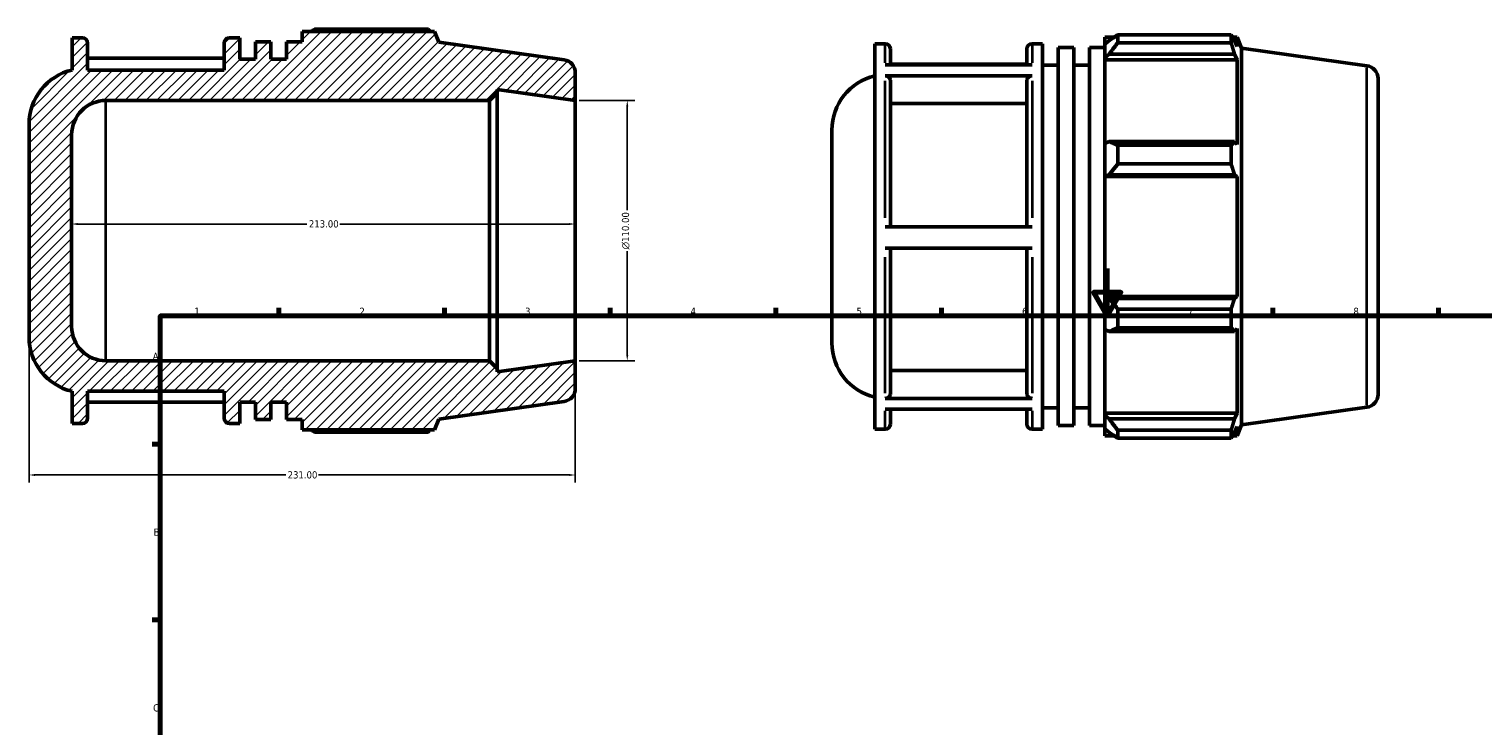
# Model space of a CAD drawing. Header units: millimetres. Extents: x -36 to 893, y -61 to 718.
# Tile 3 of 4: x -36 to 579, y 401 to 695. Entities that reach past the tile are written whole.
import ezdxf

# ---------------------------------------------------------------- set-up
doc = ezdxf.new("R2010")
doc.units = ezdxf.units.MM
for name, color, linetype, lineweight in [('Border (ANSI)', 7, 'Continuous', 70), ('Dimension (ANSI)', 7, 'Continuous', 25), ('Hatch (ANSI)', 7, 'Continuous', 18), ('Visible (ANSI)', 7, 'Continuous', 50), ('Visible Narrow (ANSI)', 7, 'Continuous', 35)]:
    doc.layers.add(name, color=color, linetype=linetype, lineweight=lineweight)
doc.styles.add('Note Text (ANSI)', font='tahoma.ttf')
doc.dimstyles.new('Default - mm (ANSI)', dxfattribs={"dimtxt": 3.048, "dimasz": 2.5, "dimexe": 3.175, "dimexo": 1.6002, "dimgap": 0.8, "dimtad": 0, "dimtoh": 1, "dimrnd": 1e-08, "dimzin": 4, "dimdsep": 46, "dimtxsty": 'Note Text (ANSI)', "dimcen": 0.09, "dimdle": 10, "dimclrd": 256, "dimclre": 256, "dimclrt": 256, "dimadec": 1, "dimazin": 1, "dimtfac": 1, "dimtofl": 0, "dimtmove": 0, "dimatfit": 3, "dimfxl": 1, "dimtolj": 1, "dimtzin": 4, "dimlwd": -1, "dimlwe": -1, "dimarcsym": 0})

# ---------------------------------------------------------------- blocks, each defined once
blk = doc.blocks.new('Borders Default Border')
at = {"layer": 'Border (ANSI)'}
for p, q in [((70.08, 574), (70.08, 577.45)), ((140.17, 574), (140.17, 577.45)), ((210.25, 574), (210.25, 577.45)), ((280.33, 574), (280.33, 577.45)), ((350.42, 574), (350.42, 577.45)), ((490.58, 574), (490.58, 577.45)), ((560.67, 574), (560.67, 577.45)), ((20, 519.75), (16.55, 519.75)), ((20, 445.5), (16.55, 445.5))]:
    blk.add_line(p, q, dxfattribs=at)
at = {"layer": 'Border (ANSI)', "flags": 128}
for points in [[(420.5, 594), (420.5, 574), (414.73, 584), (426.27, 584), (420.5, 574)], [(20, 20), (20, 574), (821, 574), (821, 20), (20, 20)]]:
    blk.add_lwpolyline(points, dxfattribs=at)
at = {"layer": 'Border (ANSI)', "char_height": 3.05, "attachment_point": 7, "style": 'Note Text (ANSI)'}
for s, insert in [('1', (34.35, 574.4)), ('2', (104.2, 574.4)), ('3', (174.26, 574.34)), ('4', (244.23, 574.4)), ('5', (314.48, 574.34)), ('6', (384.49, 574.34)), ('7', (454.6, 574.4)), ('8', (524.63, 574.33)), ('A', (16.78, 555.35)), ('B', (17.15, 481.1)), ('C', (16.95, 406.8))]:
    blk.add_mtext(s, dxfattribs=dict(at, insert=insert))
blk = doc.blocks.new('*D7')
at = {"layer": 'Defpoints', "color": 0, "transparency": 16777216}
for p in [(195.5, 665), (195.5, 555), (217.5, 555)]:
    blk.add_point(p, dxfattribs=at)
at = {"layer": 'Dimension (ANSI)', "transparency": 16777216}
for p, q in [((197.1, 665), (220.68, 665)), ((217.5, 662.5), (217.5, 618.72)), ((217.5, 557.5), (217.5, 601.28)), ((197.1, 555), (220.68, 555))]:
    blk.add_line(p, q, dxfattribs=at)
for points in [[(217.08, 662.5), (217.92, 662.5), (217.5, 665)], [(217.08, 557.5), (217.92, 557.5), (217.5, 555)]]:
    blk.add_solid(points, dxfattribs=at)
at = {"layer": 'Dimension (ANSI)', "transparency": 16777216, "insert": (215.21, 602.08), "char_height": 3.048, "attachment_point": 1, "rotation": 90, "style": 'Note Text (ANSI)'}
blk.add_mtext('\\A1;\\fAIGDT|b0|i0;\\H3.0480;\\ln\\fTahoma|b0|i0;\\H3.0480;110.00', dxfattribs=at)
blk = doc.blocks.new('*D8')
at = {"layer": 'Defpoints', "color": 0, "transparency": 16777216}
for p in [(-17.5, 612.8), (-17.5, 612.8), (195.5, 612.8)]:
    blk.add_point(p, dxfattribs=at)
at = {"layer": 'Dimension (ANSI)', "transparency": 16777216}
for p, q in [((-15, 612.8), (82.04, 612.8)), ((193, 612.8), (95.96, 612.8))]:
    blk.add_line(p, q, dxfattribs=at)
for points in [[(-15, 613.22), (-15, 612.38), (-17.5, 612.8)], [(193, 613.22), (193, 612.38), (195.5, 612.8)]]:
    blk.add_solid(points, dxfattribs=at)
at = {"layer": 'Dimension (ANSI)', "transparency": 16777216, "insert": (82.84, 614.39), "char_height": 3.048, "attachment_point": 1, "style": 'Note Text (ANSI)'}
blk.add_mtext('\\A1;213.00', dxfattribs=at)
blk = doc.blocks.new('*D9')
at = {"layer": 'Defpoints', "color": 0, "transparency": 16777216}
for p in [(-35.5, 565.03), (195.5, 555), (-35.5, 506.77)]:
    blk.add_point(p, dxfattribs=at)
at = {"layer": 'Dimension (ANSI)', "transparency": 16777216}
for p, q in [((-35.5, 563.43), (-35.5, 503.59)), ((195.5, 553.4), (195.5, 503.59)), ((-33, 506.77), (73.04, 506.77)), ((193, 506.77), (86.96, 506.77))]:
    blk.add_line(p, q, dxfattribs=at)
for points in [[(-33, 507.18), (-33, 506.35), (-35.5, 506.77)], [(193, 507.18), (193, 506.35), (195.5, 506.77)]]:
    blk.add_solid(points, dxfattribs=at)
at = {"layer": 'Dimension (ANSI)', "transparency": 16777216, "insert": (73.84, 508.35), "char_height": 3.048, "attachment_point": 1, "style": 'Note Text (ANSI)'}
blk.add_mtext('\\A1;231.00', dxfattribs=at)

msp = doc.modelspace()

# ---------------------------------------------------------------- hatches: boundary and pattern name
at = {"layer": 'Hatch (ANSI)'}
h = msp.add_hatch(dxfattribs=at)
h.set_pattern_fill('ANSI31', color=256, scale=25.4, style=0)
h.set_pattern_definition([(45, (0, 0), (-2.245064, 2.245064), [])])
edge = h.paths.add_edge_path()
edge.add_ellipse((190, 676.719), major_axis=(5.5, 0), ratio=1, start_angle=0, end_angle=82)
edge.add_line((190.765, 682.165), (137.75, 689.616))
edge.add_line((137.75, 689.616), (135.912, 694.165))
edge.add_line((135.912, 694.165), (80, 694.165))
edge.add_line((80, 694.165), (80, 689.821))
edge.add_line((80, 689.821), (73.4, 689.821))
edge.add_line((73.4, 689.821), (73.4, 682.4))
edge.add_line((73.4, 682.4), (66.8, 682.4))
edge.add_line((66.8, 682.4), (66.8, 689.821))
edge.add_line((66.8, 689.821), (60.2, 689.821))
edge.add_line((60.2, 689.821), (60.2, 682.4))
edge.add_line((60.2, 682.4), (53.6, 682.4))
edge.add_line((53.6, 682.4), (53.6, 691.45))
edge.add_line((53.6, 691.45), (49.2, 691.45))
edge.add_ellipse((49.2, 689.25), major_axis=(0, 2.2), ratio=1, start_angle=0, end_angle=90)
edge.add_line((47, 689.25), (47, 677.875))
edge.add_line((47, 677.875), (-10.75, 677.875))
edge.add_line((-10.75, 677.875), (-10.75, 689.25))
edge.add_ellipse((-12.95, 689.25), major_axis=(2.2, 0), ratio=1, start_angle=0, end_angle=90)
edge.add_line((-12.95, 691.45), (-17.35, 691.45))
edge.add_line((-17.35, 691.45), (-17.35, 677.875))
edge.add_ellipse((-11.97, 654.968), major_axis=(-5.38, 22.907), ratio=1, start_angle=0, end_angle=76.782732)
edge.add_line((-35.5, 654.968), (-35.5, 565.032))
edge.add_ellipse((-11.97, 565.032), major_axis=(-23.53, 0), ratio=1, start_angle=0, end_angle=76.782732)
edge.add_line((-17.35, 542.125), (-17.35, 528.55))
edge.add_line((-17.35, 528.55), (-12.95, 528.55))
edge.add_ellipse((-12.95, 530.75), major_axis=(0, -2.2), ratio=1, start_angle=0, end_angle=90)
edge.add_line((-10.75, 530.75), (-10.75, 542.125))
edge.add_line((-10.75, 542.125), (47, 542.125))
edge.add_line((47, 542.125), (47, 530.75))
edge.add_ellipse((49.2, 530.75), major_axis=(-2.2, 0), ratio=1, start_angle=0, end_angle=90)
edge.add_line((49.2, 528.55), (53.6, 528.55))
edge.add_line((53.6, 528.55), (53.6, 537.6))
edge.add_line((53.6, 537.6), (60.2, 537.6))
edge.add_line((60.2, 537.6), (60.2, 530.179))
edge.add_line((60.2, 530.179), (66.8, 530.179))
edge.add_line((66.8, 530.179), (66.8, 537.6))
edge.add_line((66.8, 537.6), (73.4, 537.6))
edge.add_line((73.4, 537.6), (73.4, 530.179))
edge.add_line((73.4, 530.179), (80, 530.179))
edge.add_line((80, 530.179), (80, 525.835))
edge.add_line((80, 525.835), (135.912, 525.835))
edge.add_line((135.912, 525.835), (137.75, 530.384))
edge.add_line((137.75, 530.384), (190.765, 537.835))
edge.add_ellipse((190, 543.281), major_axis=(0.765, -5.446), ratio=1, start_angle=0, end_angle=82)
edge.add_line((195.5, 543.281), (195.5, 555))
edge.add_line((195.5, 555), (162.5, 550.362))
edge.add_line((162.5, 550.362), (162.5, 551.7))
edge.add_line((162.5, 551.7), (159.2, 555))
edge.add_line((159.2, 555), (-3.02, 555))
edge.add_ellipse((-3.02, 569.48), major_axis=(0, -14.48), ratio=1, start_angle=270, end_angle=360, ccw=False)
edge.add_line((-17.5, 569.48), (-17.5, 650.52))
edge.add_ellipse((-3.02, 650.52), major_axis=(-14.48, 0), ratio=1, start_angle=270, end_angle=360, ccw=False)
edge.add_line((-3.02, 665), (159.2, 665))
edge.add_line((159.2, 665), (162.5, 668.3))
edge.add_line((162.5, 668.3), (162.5, 669.638))
edge.add_line((162.5, 669.638), (195.5, 665))
edge.add_line((195.5, 665), (195.5, 676.719))

# ---------------------------------------------------------------- linework, layer by layer
at = {"layer": 'Visible (ANSI)'}
for p, q in [((133.353, 695.154), (85.43, 695.154)), ((-12.95, 691.45), (-17.35, 691.45)), ((-17.35, 691.45), (-17.35, 677.875)), ((-10.75, 677.875), (-10.75, 689.25)), ((47, 689.25), (47, 677.875)), ((53.6, 691.45), (49.2, 691.45)), ((53.6, 682.4), (53.6, 691.45)), ((66.8, 689.821), (60.2, 689.821)), ((60.2, 689.821), (60.2, 682.4)), ((66.8, 682.4), (66.8, 689.821)), ((80, 689.821), (73.4, 689.821)), ((73.4, 689.821), (73.4, 682.4)), ((135.912, 694.165), (80, 694.165)), ((80, 694.165), (80, 689.821)), ((137.75, 689.616), (135.912, 694.165)), ((190.765, 682.165), (137.75, 689.616)), ((322.181, 526.075), (322.181, 688.975)), ((322.181, 688.975), (326.581, 688.975)), ((388.731, 688.975), (393.131, 688.975)), ((393.131, 526.075), (393.131, 688.975)), ((419.531, 691.69), (419.531, 688.657)), ((419.531, 691.69), (423.384, 691.69)), ((421.341, 690.384), (419.531, 688.657)), ((424.961, 692.679), (424.961, 689.406)), ((424.961, 692.679), (472.884, 692.679)), ((472.884, 689.406), (424.961, 689.406)), ((472.884, 689.406), (472.884, 692.679)), ((473.521, 691.69), (475.443, 691.69)), ((475.443, 687.794), (474.346, 690.384)), ((477.281, 687.141), (475.443, 691.69)), ((475.443, 687.794), (475.443, 691.69)), ((47, 682.883), (-10.75, 682.883)), ((328.781, 686.775), (328.781, 680.022)), ((386.531, 680.022), (386.531, 686.775)), ((399.731, 527.704), (399.731, 687.346)), ((399.731, 687.346), (406.331, 687.346)), ((406.331, 527.704), (406.331, 687.346)), ((412.931, 527.704), (412.931, 687.346)), ((412.931, 687.346), (419.531, 687.346)), ((419.531, 682.983), (419.531, 688.657)), ((419.531, 682.983), (421.341, 684.588)), ((419.531, 682.18), (419.531, 682.983)), ((421.341, 684.588), (474.346, 684.588)), ((474.346, 684.588), (475.443, 682.18)), ((477.281, 527.908), (477.281, 687.141)), ((530.297, 679.69), (477.281, 687.141)), ((47, 677.875), (-10.75, 677.875)), ((60.2, 682.4), (53.6, 682.4)), ((73.4, 682.4), (66.8, 682.4)), ((195.5, 665), (195.5, 676.719)), ((326.581, 680.022), (388.731, 680.022)), ((386.531, 680.408), (328.781, 680.408)), ((393.131, 679.925), (399.731, 679.925)), ((406.331, 679.925), (412.931, 679.925)), ((419.531, 682.18), (419.531, 646.806)), ((419.531, 682.18), (475.443, 682.18)), ((475.443, 646.388), (475.443, 682.18)), ((388.731, 675.456), (326.581, 675.456)), ((328.781, 673.547), (328.781, 611.623)), ((386.531, 611.623), (386.531, 673.547)), ((535.031, 674.244), (535.031, 540.806)), ((-3.02, 665), (159.2, 665)), ((159.2, 665), (162.5, 668.3)), ((159.2, 665), (159.2, 555)), ((162.5, 668.3), (162.5, 669.638)), ((162.5, 669.638), (195.5, 665)), ((162.5, 551.7), (162.5, 668.3)), ((195.5, 555), (195.5, 665)), ((386.531, 663.674), (328.781, 663.674)), ((-35.5, 654.968), (-35.5, 565.032)), ((304.031, 562.556), (304.031, 652.493)), ((-17.5, 569.48), (-17.5, 650.52)), ((421.341, 647.641), (419.531, 646.806)), ((419.531, 633.106), (419.531, 646.806)), ((474.346, 647.641), (421.341, 647.641)), ((424.961, 646.069), (424.961, 638.168)), ((424.961, 646.069), (472.884, 646.069)), ((472.884, 638.168), (472.884, 646.069)), ((475.443, 646.388), (474.346, 647.641)), ((419.531, 633.106), (421.341, 633.65)), ((421.341, 633.65), (474.346, 633.65)), ((472.884, 638.168), (424.961, 638.168)), ((474.346, 633.65), (475.443, 632.834)), ((419.531, 632.834), (419.531, 633.106)), ((419.531, 632.834), (419.531, 582.216)), ((419.531, 632.834), (475.443, 632.834)), ((475.443, 582.216), (475.443, 632.834)), ((326.581, 611.623), (388.731, 611.623)), ((388.731, 602.573), (326.581, 602.573)), ((328.781, 602.573), (328.781, 541.033)), ((386.531, 541.033), (386.531, 602.573)), ((419.531, 581.944), (419.531, 582.216)), ((419.531, 582.216), (475.443, 582.216)), ((419.531, 568.244), (419.531, 581.944)), ((421.341, 581.399), (419.531, 581.944)), ((474.346, 581.399), (421.341, 581.399)), ((475.443, 582.216), (474.346, 581.399)), ((424.961, 576.881), (424.961, 568.98)), ((424.961, 576.881), (472.884, 576.881)), ((472.884, 568.98), (472.884, 576.881)), ((419.531, 568.244), (421.341, 567.408)), ((419.531, 568.244), (419.531, 532.869)), ((421.341, 567.408), (474.346, 567.408)), ((472.884, 568.98), (424.961, 568.98)), ((474.346, 567.408), (475.443, 568.662)), ((475.443, 532.869), (475.443, 568.662)), ((159.2, 555), (-3.02, 555)), ((162.5, 551.7), (159.2, 555)), ((195.5, 555), (162.5, 550.362)), ((195.5, 543.281), (195.5, 555)), ((162.5, 550.362), (162.5, 551.7)), ((328.781, 550.9), (386.531, 550.9)), ((-17.35, 542.125), (-17.35, 528.55)), ((-10.75, 530.75), (-10.75, 542.125)), ((-10.75, 542.125), (47, 542.125)), ((47, 542.125), (47, 530.75)), ((-10.75, 537.502), (47, 537.502)), ((53.6, 528.55), (53.6, 537.6)), ((53.6, 537.6), (60.2, 537.6)), ((60.2, 537.6), (60.2, 530.179)), ((66.8, 530.179), (66.8, 537.6)), ((66.8, 537.6), (73.4, 537.6)), ((73.4, 537.6), (73.4, 530.179)), ((137.75, 530.384), (190.765, 537.835)), ((326.581, 539.126), (388.731, 539.126)), ((393.131, 535.125), (399.731, 535.125)), ((406.331, 535.125), (412.931, 535.125)), ((530.297, 535.359), (477.281, 527.908)), ((60.2, 530.179), (66.8, 530.179)), ((73.4, 530.179), (80, 530.179)), ((80, 530.179), (80, 525.835)), ((135.912, 525.835), (137.75, 530.384)), ((388.731, 534.642), (326.581, 534.642)), ((328.781, 534.642), (328.781, 528.275)), ((386.531, 528.275), (386.531, 534.642)), ((419.531, 532.067), (419.531, 532.869)), ((419.531, 532.869), (475.443, 532.869)), ((419.531, 526.392), (419.531, 532.067)), ((421.341, 530.461), (419.531, 532.067)), ((474.346, 530.461), (421.341, 530.461)), ((475.443, 532.869), (474.346, 530.461)), ((-17.35, 528.55), (-12.95, 528.55)), ((49.2, 528.55), (53.6, 528.55)), ((80, 525.835), (135.912, 525.835)), ((85.43, 524.846), (133.353, 524.846)), ((322.181, 526.075), (326.581, 526.075)), ((388.731, 526.075), (393.131, 526.075)), ((399.731, 527.704), (406.331, 527.704)), ((412.931, 527.704), (419.531, 527.704)), ((419.531, 526.392), (421.341, 524.666)), ((419.531, 526.392), (419.531, 523.36)), ((419.531, 523.36), (423.384, 523.36)), ((424.961, 525.643), (424.961, 522.371)), ((424.961, 525.643), (472.884, 525.643)), ((472.884, 522.371), (472.884, 525.643)), ((473.521, 523.36), (475.443, 523.36)), ((474.346, 524.666), (475.443, 527.255)), ((477.281, 527.908), (475.443, 523.36)), ((475.443, 523.36), (475.443, 527.255)), ((472.884, 522.371), (424.961, 522.371))]:
    msp.add_line(p, q, dxfattribs=at)
for centre, radius, start, end in [((-12.95, 689.25), 2.2, 0, 90), ((49.2, 689.25), 2.2, 90, 180), ((326.581, 686.775), 2.2, 0, 90), ((388.731, 686.775), 2.2, 90, 180), ((-11.97, 654.968), 23.53, 103.217268, 180), ((190, 676.719), 5.5, 0, 82), ((529.531, 674.244), 5.5, 0, 82), ((327.561, 652.493), 23.53, 103.217268, 180), ((-3.02, 650.52), 14.48, 90, 180), ((-3.02, 569.48), 14.48, 180, 270), ((-11.97, 565.032), 23.53, 180, 256.782732), ((327.561, 562.556), 23.53, 180, 256.782732), ((190, 543.281), 5.5, 278, 0), ((529.531, 540.806), 5.5, 278, 0), ((-12.95, 530.75), 2.2, 270, 0), ((49.2, 530.75), 2.2, 180, 270), ((326.581, 528.275), 2.2, 270, 0), ((388.731, 528.275), 2.2, 180, 270)]:
    msp.add_arc(centre, radius, start, end, dxfattribs=at)
for points, weights in [([(83.853, 694.165), (84.628, 694.655), (85.43, 695.154)], [1.00871944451, 1.0102167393, 1.01156636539]), ([(133.99, 694.165), (133.677, 694.655), (133.353, 695.154)], [1.00099944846, 1.00057372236, 1]), ([(424.961, 692.679), (423.079, 691.508), (421.341, 690.384)], [1.01156636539, 1.00840403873, 1.00443098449]), ([(421.341, 684.588), (423.079, 686.948), (424.961, 689.406)], [1.00443098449, 1.00840403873, 1.01156636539]), ([(472.884, 692.679), (473.644, 691.508), (474.346, 690.384)], [1, 1.00134775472, 1.00187879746]), ([(474.346, 684.588), (473.644, 686.948), (472.884, 689.406)], [1.00187879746, 1.00134775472, 1]), ([(424.961, 646.069), (423.079, 646.871), (421.341, 647.641)], [1.01156636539, 1.00840403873, 1.00443098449]), ([(472.884, 646.069), (473.644, 646.871), (474.346, 647.641)], [1, 1.00134775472, 1.00187879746]), ([(421.341, 633.65), (423.079, 635.863), (424.961, 638.168)], [1.00443098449, 1.00840403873, 1.01156636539]), ([(474.346, 633.65), (473.644, 635.863), (472.884, 638.168)], [1.00187879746, 1.00134775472, 1]), ([(424.961, 576.881), (423.079, 579.186), (421.341, 581.399)], [1.01156636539, 1.00840403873, 1.00443098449]), ([(472.884, 576.881), (473.644, 579.186), (474.346, 581.399)], [1, 1.00134775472, 1.00187879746]), ([(421.341, 567.408), (423.079, 568.178), (424.961, 568.98)], [1.00443098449, 1.00840403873, 1.01156636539]), ([(474.346, 567.408), (473.644, 568.178), (472.884, 568.98)], [1.00187879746, 1.00134775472, 1]), ([(424.961, 525.643), (423.079, 528.101), (421.341, 530.461)], [1.01156636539, 1.00840403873, 1.00443098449]), ([(472.884, 525.643), (473.644, 528.101), (474.346, 530.461)], [1, 1.00134775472, 1.00187879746]), ([(85.43, 524.846), (84.628, 525.345), (83.853, 525.835)], [1.01156636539, 1.0102167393, 1.00871944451]), ([(133.353, 524.846), (133.677, 525.345), (133.99, 525.835)], [1, 1.00057372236, 1.00099944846]), ([(421.341, 524.666), (423.079, 523.542), (424.961, 522.371)], [1.00443098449, 1.00840403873, 1.01156636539]), ([(474.346, 524.666), (473.644, 523.542), (472.884, 522.371)], [1.00187879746, 1.00134775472, 1])]:
    msp.add_rational_spline(points, weights, degree=2, dxfattribs=at)
for points, knots in [([(326.581, 675.456), (326.853, 675.456), (327.172, 675.401), (327.673, 675.221), (327.944, 675.064), (328.328, 674.731), (328.51, 674.496), (328.718, 674.061), (328.781, 673.783), (328.781, 673.547)], [0, 0, 0, 0, 0.08140398, 0.08140398, 0.16288502, 0.16288502, 0.2444621, 0.2444621, 0.32612334, 0.32612334, 0.32612334, 0.32612334]), ([(386.531, 673.547), (386.531, 673.783), (386.595, 674.061), (386.803, 674.496), (386.984, 674.731), (387.368, 675.064), (387.639, 675.221), (388.141, 675.401), (388.46, 675.456), (388.731, 675.456)], [0.97840023, 0.97840023, 0.97840023, 0.97840023, 1.06006147, 1.06006147, 1.14163855, 1.14163855, 1.22311959, 1.22311959, 1.30452357, 1.30452357, 1.30452357, 1.30452357]), ([(328.781, 541.033), (328.781, 540.798), (328.718, 540.521), (328.51, 540.085), (328.329, 539.851), (327.944, 539.518), (327.674, 539.361), (327.172, 539.181), (326.853, 539.126), (326.581, 539.126)], [0.97809593, 0.97809593, 0.97809593, 0.97809593, 1.05969148, 1.05969148, 1.14122943, 1.14122943, 1.22270162, 1.22270162, 1.30412102, 1.30412102, 1.30412102, 1.30412102]), ([(388.731, 539.126), (388.46, 539.126), (388.14, 539.181), (387.639, 539.361), (387.368, 539.518), (386.984, 539.851), (386.803, 540.085), (386.595, 540.521), (386.531, 540.798), (386.531, 541.033)], [0, 0, 0, 0, 0.0814194, 0.0814194, 0.16289159, 0.16289159, 0.24442954, 0.24442954, 0.32602509, 0.32602509, 0.32602509, 0.32602509])]:
    msp.add_open_spline(points, degree=3, knots=knots, dxfattribs=at)
at = {"layer": 'Visible Narrow (ANSI)'}
for p, q in [((326.581, 680.881), (326.581, 688.952)), ((388.731, 688.952), (388.731, 680.881)), ((530.297, 536.248), (530.297, 678.802)), ((326.581, 615.425), (326.581, 673.28)), ((388.731, 673.28), (388.731, 615.425)), ((-3.02, 555.677), (-3.02, 664.323)), ((326.581, 541.269), (326.581, 598.775)), ((388.731, 598.775), (388.731, 541.269)), ((326.581, 526.096), (326.581, 533.82)), ((388.731, 533.82), (388.731, 526.096))]:
    msp.add_line(p, q, dxfattribs=at)

# ---------------------------------------------------------------- block references
msp.add_blockref('Borders Default Border', (0, 0))

# ---------------------------------------------------------------- dimensions: what is measured, and where the dimension line sits
at = {"layer": 'Dimension (ANSI)'}
dim = msp.add_linear_dim(base=(217.5, 555), p1=(195.5, 665), p2=(195.5, 555), angle=90, text='\\fAIGDT|b0|i0;\\H3.0480;\\ln\\fTahoma|b0|i0;\\H3.0480;<>', dimstyle='Default - mm (ANSI)', override={"dimtoh": 0, "dimdec": 2, "dimtp": 0, "dimtm": 0, "dimtdec": 2, "dimatfit": 1}, dxfattribs=at)
dim.commit()
dim.dimension.update_dxf_attribs({"geometry": '*D7', "text_midpoint": (217.5, 610), "dimtype": 160})
for base, p1, p2, override, picture, middle in [((-17.5, 612.801), (195.5, 612.801), (-17.5, 612.801), {"dimtoh": 0, "dimdec": 2, "dimse1": 1, "dimse2": 1, "dimtp": 0, "dimtm": 0, "dimtdec": 2, "dimatfit": 1}, '*D8', (89, 612.801)), ((-35.5, 506.766), (195.5, 555), (-35.5, 565.032), {"dimtoh": 0, "dimdec": 2, "dimtp": 0, "dimtm": 0, "dimtdec": 2, "dimatfit": 1}, '*D9', (80, 506.766))]:
    dim = msp.add_linear_dim(base=base, p1=p1, p2=p2, angle=180, dimstyle='Default - mm (ANSI)', override=override, dxfattribs=at)
    dim.commit()
    dim.dimension.update_dxf_attribs({"geometry": picture, "text_midpoint": middle, "dimtype": 160})

doc.saveas('drawing.dxf')
